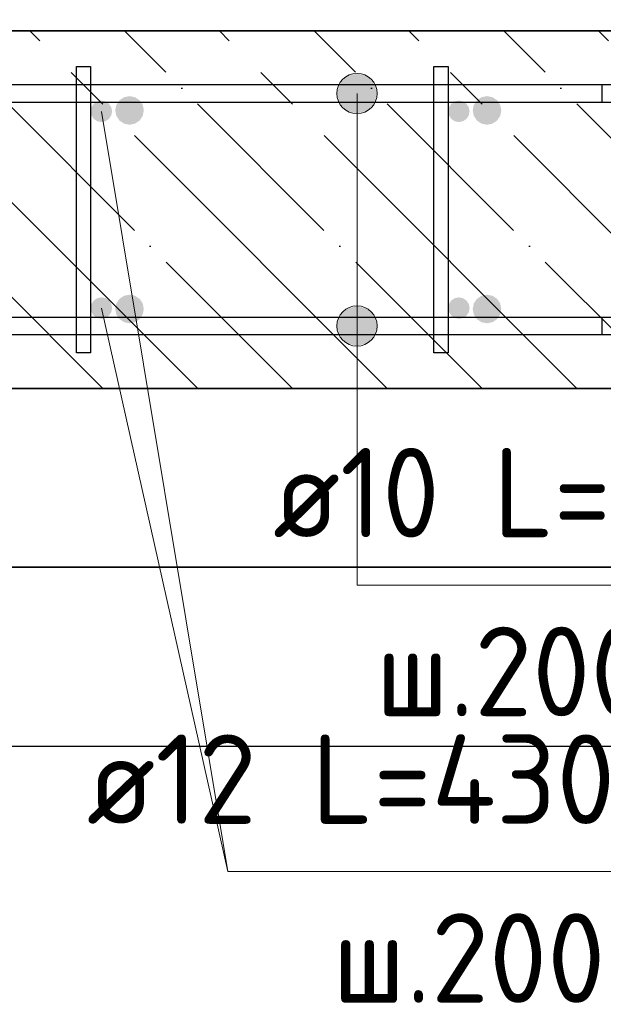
# Model space of a CAD drawing. Header units: millimetres. Extents: x -3026 to 47325, y -2839 to 55854.
# Tile 79 of 130: x 25142 to 25468, y 53572 to 54122. Entities that reach past the tile are written whole.
import ezdxf

# ---------------------------------------------------------------- set-up
doc = ezdxf.new("R2010")
doc.units = ezdxf.units.MM
doc.header["$PDMODE"] = 65
doc.linetypes.add('______11', pattern=[125, 100, -12.5, 0, -12.5])
doc.linetypes.add('______5', pattern=[275, 200, -25, 25, -25])
for name, color, linetype, lineweight in [('Standard', 7, 'Continuous', 25), ('Арм.стержн. Арматура края', 96, 'Continuous', 35), ('Арм.стержн. вертикальными 1', 22, 'Continuous', 35), ('Арм.стержн.горизонт. 1', 180, 'Continuous', 35), ('Высотная отметка (окна)', 7, 'Continuous', 13), ('Размерная линия_ общее', 7, 'Continuous', 13)]:
    doc.layers.add(name, color=color, linetype=linetype, lineweight=lineweight)
doc.layers.add('Арм.стержн. вертикальными 2', color=7, linetype='Continuous', lineweight=35, true_color=0x006e00)
doc.layers.add('Арм.стержн.Стяжки', color=7, linetype='Continuous', lineweight=35, true_color=0x501e0f)
doc.styles.add('ISOCPEUR', font='ISOCPEUR')
doc.dimstyles.new('DIMSTYLE_3', dxfattribs={"dimtxt": 55, "dimasz": 62.5, "dimexe": 0, "dimexo": 0, "dimgap": 27.5, "dimtad": 2, "dimdec": 0, "dimrnd": 5, "dimzin": 12, "dimdsep": 46, "dimtxsty": 'ISOCPEUR', "dimblk1": 'ALL_ML_STRICH', "dimblk2": 'ALL_ML_STRICH', "dimsah": 1, "dimcen": 0, "dimclrd": 7, "dimclre": 256, "dimclrt": 7, "dimadec": 0, "dimazin": 0, "dimtfac": 1, "dimtdec": 0, "dimtix": 1, "dimtmove": 2, "dimatfit": 3, "dimfxl": 0, "dimtzin": 0, "dimlwd": 0, "dimlwe": -3, "dimarcsym": 0})

# ---------------------------------------------------------------- blocks, each defined once
blk = doc.blocks.new('ALL_ML_STRICH')
at = {"color": 0, "linetype": 'ByBlock', "lineweight": -2}
for p, q in [((0, -0.5), (0, 0.5)), ((-0.3, -0.3), (0.3, 0.3)), ((-1, 0), (0.5, 0))]:
    blk.add_line(p, q, dxfattribs=at)
blk = doc.blocks.new('*D268')
at = {"layer": 'DEFPOINTS', "color": 7, "linetype": 'Continuous', "lineweight": 13, "transparency": 33554687}
for p in [(24987.52, 54269.83), (24987.52, 54062.89), (26187.52, 54062.89)]:
    blk.add_point(p, dxfattribs=at)
at = {"layer": 'Размерная линия_ общее', "color": 253, "linetype": 'Continuous', "lineweight": -2, "true_color": 0xa0a0a0, "transparency": 33554687}
for p, q in [((24987.52, 54082.89), (24987.52, 54269.83)), ((26187.52, 54082.89), (26187.52, 54269.83))]:
    blk.add_line(p, q, dxfattribs=at)
at = {"layer": 'Размерная линия_ общее', "color": 7, "linetype": 'Continuous', "lineweight": -2, "transparency": 33554687}
blk.add_line((24987.52, 54269.83), (26187.52, 54269.83), dxfattribs=at)
at = {"layer": 'Размерная линия_ общее', "color": 7, "linetype": 'Continuous', "lineweight": 13, "transparency": 33554687, "xscale": 62.5, "yscale": 62.5, "zscale": 62.5, "rotation": 180}
blk.add_blockref('ALL_ML_STRICH', (24987.52, 54269.83), dxfattribs=at)
at = {"layer": 'Размерная линия_ общее', "color": 7, "linetype": 'Continuous', "lineweight": 13, "transparency": 33554687, "xscale": 62.5, "yscale": 62.5, "zscale": 62.5}
blk.add_blockref('ALL_ML_STRICH', (26187.52, 54269.83), dxfattribs=at)
at = {"layer": 'Размерная линия_ общее', "color": 7, "linetype": 'Continuous', "lineweight": 13, "transparency": 33554687, "insert": (25420.02, 54334.83), "char_height": 55, "width": 2.75, "attachment_point": 1, "line_spacing_factor": 0.60241, "style": 'ISOCPEUR'}
blk.add_mtext('\\W0.91;6х200=1200', dxfattribs=at)
blk = doc.blocks.new('*D271')
at = {"layer": 'DEFPOINTS', "color": 7, "linetype": 'Continuous', "lineweight": 13, "transparency": 33554687}
for p in [(25803.27, 54182.1), (25803.27, 54071.61), (25002.52, 54062.89)]:
    blk.add_point(p, dxfattribs=at)
at = {"layer": 'Размерная линия_ общее', "color": 253, "linetype": 'Continuous', "lineweight": -2, "true_color": 0xa0a0a0, "transparency": 33554687}
for p, q in [((25002.52, 54082.89), (25002.52, 54182.1)), ((25803.27, 54091.61), (25803.27, 54182.1))]:
    blk.add_line(p, q, dxfattribs=at)
at = {"layer": 'Размерная линия_ общее', "color": 7, "linetype": 'Continuous', "lineweight": -2, "transparency": 33554687}
blk.add_line((25803.27, 54182.1), (25002.52, 54182.1), dxfattribs=at)
at = {"layer": 'Размерная линия_ общее', "color": 7, "linetype": 'Continuous', "lineweight": 13, "transparency": 33554687, "xscale": 62.5, "yscale": 62.5, "zscale": 62.5}
for p, rotation in [((25002.52, 54182.1), 180), ((25803.27, 54182.1), 360)]:
    blk.add_blockref('ALL_ML_STRICH', p, dxfattribs=dict(at, rotation=rotation))
at = {"layer": 'Размерная линия_ общее', "color": 7, "linetype": 'Continuous', "lineweight": 13, "transparency": 33554687, "insert": (25245.39, 54137.1), "char_height": 55, "width": 2.75, "attachment_point": 1, "rotation": 180, "line_spacing_factor": 0.60241, "style": 'ISOCPEUR'}
blk.add_mtext('\\W0.91;4х200=800', dxfattribs=at)

msp = doc.modelspace()

# ---------------------------------------------------------------- hatches: boundary and pattern name
at = {"layer": 'Арм.стержн. вертикальными 1', "linetype": 'Continuous', "lineweight": 50, "transparency": 33554687}
for points in [[(25187.52, 54077.09), (25185.22, 54076.64), (25183.28, 54075.34), (25181.98, 54073.39), (25181.52, 54071.09), (25181.98, 54068.8), (25183.28, 54066.85), (25185.22, 54065.55), (25187.52, 54065.09), (25189.82, 54065.55), (25191.76, 54066.85), (25193.06, 54068.8), (25193.52, 54071.09), (25193.06, 54073.39), (25191.76, 54075.34), (25189.82, 54076.64)], [(25387.52, 54077.09), (25385.22, 54076.64), (25383.28, 54075.34), (25381.98, 54073.39), (25381.52, 54071.09), (25381.98, 54068.8), (25383.28, 54066.85), (25385.22, 54065.55), (25387.52, 54065.09), (25389.82, 54065.55), (25391.76, 54066.85), (25393.06, 54068.8), (25393.52, 54071.09), (25393.06, 54073.39), (25391.76, 54075.34), (25389.82, 54076.64)], [(25187.52, 53967.09), (25185.22, 53966.64), (25183.28, 53965.34), (25181.98, 53963.39), (25181.52, 53961.09), (25181.98, 53958.8), (25183.28, 53956.85), (25185.22, 53955.55), (25187.52, 53955.09), (25189.82, 53955.55), (25191.76, 53956.85), (25193.06, 53958.8), (25193.52, 53961.09), (25193.06, 53963.39), (25191.76, 53965.34), (25189.82, 53966.64)], [(25387.52, 53967.09), (25385.22, 53966.64), (25383.28, 53965.34), (25381.98, 53963.39), (25381.52, 53961.09), (25381.98, 53958.8), (25383.28, 53956.85), (25385.22, 53955.55), (25387.52, 53955.09), (25389.82, 53955.55), (25391.76, 53956.85), (25393.06, 53958.8), (25393.52, 53961.09), (25393.06, 53963.39), (25391.76, 53965.34), (25389.82, 53966.64)]]:
    msp.add_hatch(color=34, dxfattribs=at).paths.add_polyline_path(points)
at = {"layer": 'Арм.стержн. вертикальными 2', "linetype": 'Continuous', "lineweight": 50, "transparency": 33554687}
for points in [[(25203.27, 54079.61), (25200.21, 54079), (25197.61, 54077.26), (25195.88, 54074.67), (25195.27, 54071.61), (25195.88, 54068.55), (25197.61, 54065.95), (25200.21, 54064.22), (25203.27, 54063.61), (25206.33, 54064.22), (25208.92, 54065.95), (25210.66, 54068.55), (25211.27, 54071.61), (25210.66, 54074.67), (25208.92, 54077.26), (25206.33, 54079)], [(25403.27, 54079.61), (25400.21, 54079), (25397.61, 54077.26), (25395.88, 54074.67), (25395.27, 54071.61), (25395.88, 54068.55), (25397.61, 54065.95), (25400.21, 54064.22), (25403.27, 54063.61), (25406.33, 54064.22), (25408.92, 54065.95), (25410.66, 54068.55), (25411.27, 54071.61), (25410.66, 54074.67), (25408.92, 54077.26), (25406.33, 54079)], [(25203.27, 53968.58), (25200.21, 53967.97), (25197.61, 53966.24), (25195.88, 53963.64), (25195.27, 53960.58), (25195.88, 53957.52), (25197.61, 53954.92), (25200.21, 53953.19), (25203.27, 53952.58), (25206.33, 53953.19), (25208.92, 53954.92), (25210.66, 53957.52), (25211.27, 53960.58), (25210.66, 53963.64), (25208.92, 53966.24), (25206.33, 53967.97)], [(25403.27, 53968.58), (25400.21, 53967.97), (25397.61, 53966.24), (25395.88, 53963.64), (25395.27, 53960.58), (25395.88, 53957.52), (25397.61, 53954.92), (25400.21, 53953.19), (25403.27, 53952.58), (25406.33, 53953.19), (25408.92, 53954.92), (25410.66, 53957.52), (25411.27, 53960.58), (25410.66, 53963.64), (25408.92, 53966.24), (25406.33, 53967.97)]]:
    msp.add_hatch(color=7, dxfattribs=at).paths.add_polyline_path(points)
at = {"layer": 'Арм.стержн.горизонт. 1', "linetype": 'Continuous', "lineweight": 13, "transparency": 33554687}
for points in [[(25320.86, 54086.72), (25340.21, 54086.72), (25336.16, 54090.77)], [(25320.86, 54086.72), (25336.16, 54090.77), (25324.91, 54090.77)], [(25320.86, 54086.72), (25340.21, 54086.72), (25336.16, 54090.77)], [(25320.86, 54086.72), (25336.16, 54090.77), (25324.91, 54090.77)], [(25320.86, 54086.72), (25340.21, 54086.72), (25336.16, 54090.77)], [(25320.86, 54086.72), (25336.16, 54090.77), (25324.91, 54090.77)], [(25320.86, 54086.72), (25340.21, 54086.72), (25336.16, 54090.77)], [(25320.86, 54086.72), (25336.16, 54090.77), (25324.91, 54090.77)], [(25320.86, 54086.72), (25340.21, 54086.72), (25336.16, 54090.77)], [(25320.86, 54086.72), (25336.16, 54090.77), (25324.91, 54090.77)], [(25320.86, 54086.72), (25340.21, 54086.72), (25336.16, 54090.77)], [(25320.86, 54086.72), (25336.16, 54090.77), (25324.91, 54090.77)], [(25320.86, 54086.72), (25340.21, 54086.72), (25336.16, 54090.77)], [(25320.86, 54086.72), (25336.16, 54090.77), (25324.91, 54090.77)], [(25320.86, 54086.72), (25340.21, 54086.72), (25336.16, 54090.77)], [(25320.86, 54086.72), (25336.16, 54090.77), (25324.91, 54090.77)], [(25320.86, 54086.72), (25340.21, 54086.72), (25336.16, 54090.77)], [(25320.86, 54086.72), (25336.16, 54090.77), (25324.91, 54090.77)], [(25320.86, 54086.72), (25340.21, 54086.72), (25336.16, 54090.77)], [(25320.86, 54086.72), (25336.16, 54090.77), (25324.91, 54090.77)], [(25320.86, 54086.72), (25340.21, 54086.72), (25336.16, 54090.77)], [(25320.86, 54086.72), (25336.16, 54090.77), (25324.91, 54090.77)], [(25320.86, 54086.72), (25340.21, 54086.72), (25336.16, 54090.77)], [(25320.86, 54086.72), (25336.16, 54090.77), (25324.91, 54090.77)], [(25320.86, 54086.72), (25340.21, 54086.72), (25336.16, 54090.77)], [(25320.86, 54086.72), (25336.16, 54090.77), (25324.91, 54090.77)], [(25320.86, 54086.72), (25340.21, 54086.72), (25336.16, 54090.77)], [(25320.86, 54086.72), (25336.16, 54090.77), (25324.91, 54090.77)], [(25324.91, 54090.77), (25336.16, 54090.77), (25330.53, 54092.34)], [(25324.91, 54090.77), (25336.16, 54090.77), (25330.53, 54092.34)], [(25324.91, 54090.77), (25336.16, 54090.77), (25330.53, 54092.34)], [(25324.91, 54090.77), (25336.16, 54090.77), (25330.53, 54092.34)], [(25324.91, 54090.77), (25336.16, 54090.77), (25330.53, 54092.34)], [(25324.91, 54090.77), (25336.16, 54090.77), (25330.53, 54092.34)], [(25324.91, 54090.77), (25336.16, 54090.77), (25330.53, 54092.34)], [(25324.91, 54090.77), (25336.16, 54090.77), (25330.53, 54092.34)], [(25324.91, 54090.77), (25336.16, 54090.77), (25330.53, 54092.34)], [(25324.91, 54090.77), (25336.16, 54090.77), (25330.53, 54092.34)], [(25324.91, 54090.77), (25336.16, 54090.77), (25330.53, 54092.34)], [(25324.91, 54090.77), (25336.16, 54090.77), (25330.53, 54092.34)], [(25324.91, 54090.77), (25336.16, 54090.77), (25330.53, 54092.34)], [(25324.91, 54090.77), (25336.16, 54090.77), (25330.53, 54092.34)], [(25319.28, 54081.09), (25341.78, 54081.09), (25340.21, 54086.72)], [(25319.28, 54081.09), (25340.21, 54086.72), (25320.86, 54086.72)], [(25319.28, 54081.09), (25341.78, 54081.09), (25340.21, 54086.72)], [(25319.28, 54081.09), (25340.21, 54086.72), (25320.86, 54086.72)], [(25319.28, 54081.09), (25341.78, 54081.09), (25340.21, 54086.72)], [(25319.28, 54081.09), (25340.21, 54086.72), (25320.86, 54086.72)], [(25319.28, 54081.09), (25341.78, 54081.09), (25340.21, 54086.72)], [(25319.28, 54081.09), (25340.21, 54086.72), (25320.86, 54086.72)], [(25319.28, 54081.09), (25341.78, 54081.09), (25340.21, 54086.72)], [(25319.28, 54081.09), (25340.21, 54086.72), (25320.86, 54086.72)], [(25319.28, 54081.09), (25341.78, 54081.09), (25340.21, 54086.72)], [(25319.28, 54081.09), (25340.21, 54086.72), (25320.86, 54086.72)], [(25319.28, 54081.09), (25341.78, 54081.09), (25340.21, 54086.72)], [(25319.28, 54081.09), (25340.21, 54086.72), (25320.86, 54086.72)], [(25319.28, 54081.09), (25341.78, 54081.09), (25340.21, 54086.72)], [(25319.28, 54081.09), (25340.21, 54086.72), (25320.86, 54086.72)], [(25319.28, 54081.09), (25341.78, 54081.09), (25340.21, 54086.72)], [(25319.28, 54081.09), (25340.21, 54086.72), (25320.86, 54086.72)], [(25319.28, 54081.09), (25341.78, 54081.09), (25340.21, 54086.72)], [(25319.28, 54081.09), (25340.21, 54086.72), (25320.86, 54086.72)], [(25319.28, 54081.09), (25341.78, 54081.09), (25340.21, 54086.72)], [(25319.28, 54081.09), (25340.21, 54086.72), (25320.86, 54086.72)], [(25319.28, 54081.09), (25341.78, 54081.09), (25340.21, 54086.72)], [(25319.28, 54081.09), (25340.21, 54086.72), (25320.86, 54086.72)], [(25319.28, 54081.09), (25341.78, 54081.09), (25340.21, 54086.72)], [(25319.28, 54081.09), (25340.21, 54086.72), (25320.86, 54086.72)], [(25319.28, 54081.09), (25341.78, 54081.09), (25340.21, 54086.72)], [(25319.28, 54081.09), (25340.21, 54086.72), (25320.86, 54086.72)], [(25320.86, 54075.47), (25341.78, 54081.09), (25319.28, 54081.09)], [(25320.86, 54075.47), (25341.78, 54081.09), (25319.28, 54081.09)], [(25320.86, 54075.47), (25341.78, 54081.09), (25319.28, 54081.09)], [(25320.86, 54075.47), (25341.78, 54081.09), (25319.28, 54081.09)], [(25320.86, 54075.47), (25341.78, 54081.09), (25319.28, 54081.09)], [(25320.86, 54075.47), (25341.78, 54081.09), (25319.28, 54081.09)], [(25320.86, 54075.47), (25341.78, 54081.09), (25319.28, 54081.09)], [(25320.86, 54075.47), (25341.78, 54081.09), (25319.28, 54081.09)], [(25320.86, 54075.47), (25341.78, 54081.09), (25319.28, 54081.09)], [(25320.86, 54075.47), (25341.78, 54081.09), (25319.28, 54081.09)], [(25320.86, 54075.47), (25341.78, 54081.09), (25319.28, 54081.09)], [(25320.86, 54075.47), (25341.78, 54081.09), (25319.28, 54081.09)], [(25320.86, 54075.47), (25341.78, 54081.09), (25319.28, 54081.09)], [(25320.86, 54075.47), (25341.78, 54081.09), (25319.28, 54081.09)], [(25320.86, 54075.47), (25340.21, 54075.47), (25341.78, 54081.09)], [(25320.86, 54075.47), (25340.21, 54075.47), (25341.78, 54081.09)], [(25320.86, 54075.47), (25340.21, 54075.47), (25341.78, 54081.09)], [(25320.86, 54075.47), (25340.21, 54075.47), (25341.78, 54081.09)], [(25320.86, 54075.47), (25340.21, 54075.47), (25341.78, 54081.09)], [(25320.86, 54075.47), (25340.21, 54075.47), (25341.78, 54081.09)], [(25320.86, 54075.47), (25340.21, 54075.47), (25341.78, 54081.09)], [(25320.86, 54075.47), (25340.21, 54075.47), (25341.78, 54081.09)], [(25320.86, 54075.47), (25340.21, 54075.47), (25341.78, 54081.09)], [(25320.86, 54075.47), (25340.21, 54075.47), (25341.78, 54081.09)], [(25320.86, 54075.47), (25340.21, 54075.47), (25341.78, 54081.09)], [(25320.86, 54075.47), (25340.21, 54075.47), (25341.78, 54081.09)], [(25320.86, 54075.47), (25340.21, 54075.47), (25341.78, 54081.09)], [(25320.86, 54075.47), (25340.21, 54075.47), (25341.78, 54081.09)], [(25324.91, 54071.42), (25340.21, 54075.47), (25320.86, 54075.47)], [(25324.91, 54071.42), (25340.21, 54075.47), (25320.86, 54075.47)], [(25324.91, 54071.42), (25340.21, 54075.47), (25320.86, 54075.47)], [(25324.91, 54071.42), (25340.21, 54075.47), (25320.86, 54075.47)], [(25324.91, 54071.42), (25340.21, 54075.47), (25320.86, 54075.47)], [(25324.91, 54071.42), (25340.21, 54075.47), (25320.86, 54075.47)], [(25324.91, 54071.42), (25340.21, 54075.47), (25320.86, 54075.47)], [(25324.91, 54071.42), (25340.21, 54075.47), (25320.86, 54075.47)], [(25324.91, 54071.42), (25340.21, 54075.47), (25320.86, 54075.47)], [(25324.91, 54071.42), (25340.21, 54075.47), (25320.86, 54075.47)], [(25324.91, 54071.42), (25340.21, 54075.47), (25320.86, 54075.47)], [(25324.91, 54071.42), (25340.21, 54075.47), (25320.86, 54075.47)], [(25324.91, 54071.42), (25340.21, 54075.47), (25320.86, 54075.47)], [(25324.91, 54071.42), (25340.21, 54075.47), (25320.86, 54075.47)], [(25324.91, 54071.42), (25336.16, 54071.42), (25340.21, 54075.47)], [(25324.91, 54071.42), (25336.16, 54071.42), (25340.21, 54075.47)], [(25324.91, 54071.42), (25336.16, 54071.42), (25340.21, 54075.47)], [(25324.91, 54071.42), (25336.16, 54071.42), (25340.21, 54075.47)], [(25324.91, 54071.42), (25336.16, 54071.42), (25340.21, 54075.47)], [(25324.91, 54071.42), (25336.16, 54071.42), (25340.21, 54075.47)], [(25324.91, 54071.42), (25336.16, 54071.42), (25340.21, 54075.47)], [(25324.91, 54071.42), (25336.16, 54071.42), (25340.21, 54075.47)], [(25324.91, 54071.42), (25336.16, 54071.42), (25340.21, 54075.47)], [(25324.91, 54071.42), (25336.16, 54071.42), (25340.21, 54075.47)], [(25324.91, 54071.42), (25336.16, 54071.42), (25340.21, 54075.47)], [(25324.91, 54071.42), (25336.16, 54071.42), (25340.21, 54075.47)], [(25324.91, 54071.42), (25336.16, 54071.42), (25340.21, 54075.47)], [(25324.91, 54071.42), (25336.16, 54071.42), (25340.21, 54075.47)], [(25336.16, 54071.42), (25324.91, 54071.42), (25330.53, 54069.84)], [(25336.16, 54071.42), (25324.91, 54071.42), (25330.53, 54069.84)], [(25336.16, 54071.42), (25324.91, 54071.42), (25330.53, 54069.84)], [(25336.16, 54071.42), (25324.91, 54071.42), (25330.53, 54069.84)], [(25336.16, 54071.42), (25324.91, 54071.42), (25330.53, 54069.84)], [(25336.16, 54071.42), (25324.91, 54071.42), (25330.53, 54069.84)], [(25336.16, 54071.42), (25324.91, 54071.42), (25330.53, 54069.84)], [(25336.16, 54071.42), (25324.91, 54071.42), (25330.53, 54069.84)], [(25336.16, 54071.42), (25324.91, 54071.42), (25330.53, 54069.84)], [(25336.16, 54071.42), (25324.91, 54071.42), (25330.53, 54069.84)], [(25336.16, 54071.42), (25324.91, 54071.42), (25330.53, 54069.84)], [(25336.16, 54071.42), (25324.91, 54071.42), (25330.53, 54069.84)], [(25336.16, 54071.42), (25324.91, 54071.42), (25330.53, 54069.84)], [(25336.16, 54071.42), (25324.91, 54071.42), (25330.53, 54069.84)], [(25320.86, 53956.72), (25340.21, 53956.72), (25336.16, 53960.77)], [(25320.86, 53956.72), (25336.16, 53960.77), (25324.91, 53960.77)], [(25320.86, 53956.72), (25340.21, 53956.72), (25336.16, 53960.77)], [(25320.86, 53956.72), (25336.16, 53960.77), (25324.91, 53960.77)], [(25320.86, 53956.72), (25340.21, 53956.72), (25336.16, 53960.77)], [(25320.86, 53956.72), (25336.16, 53960.77), (25324.91, 53960.77)], [(25320.86, 53956.72), (25340.21, 53956.72), (25336.16, 53960.77)], [(25320.86, 53956.72), (25336.16, 53960.77), (25324.91, 53960.77)], [(25320.86, 53956.72), (25340.21, 53956.72), (25336.16, 53960.77)], [(25320.86, 53956.72), (25336.16, 53960.77), (25324.91, 53960.77)], [(25320.86, 53956.72), (25340.21, 53956.72), (25336.16, 53960.77)], [(25320.86, 53956.72), (25336.16, 53960.77), (25324.91, 53960.77)], [(25320.86, 53956.72), (25340.21, 53956.72), (25336.16, 53960.77)], [(25320.86, 53956.72), (25336.16, 53960.77), (25324.91, 53960.77)], [(25320.86, 53956.72), (25340.21, 53956.72), (25336.16, 53960.77)], [(25320.86, 53956.72), (25336.16, 53960.77), (25324.91, 53960.77)], [(25320.86, 53956.72), (25340.21, 53956.72), (25336.16, 53960.77)], [(25320.86, 53956.72), (25336.16, 53960.77), (25324.91, 53960.77)], [(25320.86, 53956.72), (25340.21, 53956.72), (25336.16, 53960.77)], [(25320.86, 53956.72), (25336.16, 53960.77), (25324.91, 53960.77)], [(25320.86, 53956.72), (25340.21, 53956.72), (25336.16, 53960.77)], [(25320.86, 53956.72), (25336.16, 53960.77), (25324.91, 53960.77)], [(25320.86, 53956.72), (25340.21, 53956.72), (25336.16, 53960.77)], [(25320.86, 53956.72), (25336.16, 53960.77), (25324.91, 53960.77)], [(25320.86, 53956.72), (25340.21, 53956.72), (25336.16, 53960.77)], [(25320.86, 53956.72), (25336.16, 53960.77), (25324.91, 53960.77)], [(25320.86, 53956.72), (25340.21, 53956.72), (25336.16, 53960.77)], [(25320.86, 53956.72), (25336.16, 53960.77), (25324.91, 53960.77)], [(25324.91, 53960.77), (25336.16, 53960.77), (25330.53, 53962.34)], [(25324.91, 53960.77), (25336.16, 53960.77), (25330.53, 53962.34)], [(25324.91, 53960.77), (25336.16, 53960.77), (25330.53, 53962.34)], [(25324.91, 53960.77), (25336.16, 53960.77), (25330.53, 53962.34)], [(25324.91, 53960.77), (25336.16, 53960.77), (25330.53, 53962.34)], [(25324.91, 53960.77), (25336.16, 53960.77), (25330.53, 53962.34)], [(25324.91, 53960.77), (25336.16, 53960.77), (25330.53, 53962.34)], [(25324.91, 53960.77), (25336.16, 53960.77), (25330.53, 53962.34)], [(25324.91, 53960.77), (25336.16, 53960.77), (25330.53, 53962.34)], [(25324.91, 53960.77), (25336.16, 53960.77), (25330.53, 53962.34)], [(25324.91, 53960.77), (25336.16, 53960.77), (25330.53, 53962.34)], [(25324.91, 53960.77), (25336.16, 53960.77), (25330.53, 53962.34)], [(25324.91, 53960.77), (25336.16, 53960.77), (25330.53, 53962.34)], [(25324.91, 53960.77), (25336.16, 53960.77), (25330.53, 53962.34)], [(25319.28, 53951.09), (25341.78, 53951.09), (25340.21, 53956.72)], [(25319.28, 53951.09), (25340.21, 53956.72), (25320.86, 53956.72)], [(25319.28, 53951.09), (25341.78, 53951.09), (25340.21, 53956.72)], [(25319.28, 53951.09), (25340.21, 53956.72), (25320.86, 53956.72)], [(25319.28, 53951.09), (25341.78, 53951.09), (25340.21, 53956.72)], [(25319.28, 53951.09), (25340.21, 53956.72), (25320.86, 53956.72)], [(25319.28, 53951.09), (25341.78, 53951.09), (25340.21, 53956.72)], [(25319.28, 53951.09), (25340.21, 53956.72), (25320.86, 53956.72)], [(25319.28, 53951.09), (25341.78, 53951.09), (25340.21, 53956.72)], [(25319.28, 53951.09), (25340.21, 53956.72), (25320.86, 53956.72)], [(25319.28, 53951.09), (25341.78, 53951.09), (25340.21, 53956.72)], [(25319.28, 53951.09), (25340.21, 53956.72), (25320.86, 53956.72)], [(25319.28, 53951.09), (25341.78, 53951.09), (25340.21, 53956.72)], [(25319.28, 53951.09), (25340.21, 53956.72), (25320.86, 53956.72)], [(25319.28, 53951.09), (25341.78, 53951.09), (25340.21, 53956.72)], [(25319.28, 53951.09), (25340.21, 53956.72), (25320.86, 53956.72)], [(25319.28, 53951.09), (25341.78, 53951.09), (25340.21, 53956.72)], [(25319.28, 53951.09), (25340.21, 53956.72), (25320.86, 53956.72)], [(25319.28, 53951.09), (25341.78, 53951.09), (25340.21, 53956.72)], [(25319.28, 53951.09), (25340.21, 53956.72), (25320.86, 53956.72)], [(25319.28, 53951.09), (25341.78, 53951.09), (25340.21, 53956.72)], [(25319.28, 53951.09), (25340.21, 53956.72), (25320.86, 53956.72)], [(25319.28, 53951.09), (25341.78, 53951.09), (25340.21, 53956.72)], [(25319.28, 53951.09), (25340.21, 53956.72), (25320.86, 53956.72)], [(25319.28, 53951.09), (25341.78, 53951.09), (25340.21, 53956.72)], [(25319.28, 53951.09), (25340.21, 53956.72), (25320.86, 53956.72)], [(25319.28, 53951.09), (25341.78, 53951.09), (25340.21, 53956.72)], [(25319.28, 53951.09), (25340.21, 53956.72), (25320.86, 53956.72)], [(25320.86, 53945.47), (25341.78, 53951.09), (25319.28, 53951.09)], [(25320.86, 53945.47), (25341.78, 53951.09), (25319.28, 53951.09)], [(25320.86, 53945.47), (25341.78, 53951.09), (25319.28, 53951.09)], [(25320.86, 53945.47), (25341.78, 53951.09), (25319.28, 53951.09)], [(25320.86, 53945.47), (25341.78, 53951.09), (25319.28, 53951.09)], [(25320.86, 53945.47), (25341.78, 53951.09), (25319.28, 53951.09)], [(25320.86, 53945.47), (25341.78, 53951.09), (25319.28, 53951.09)], [(25320.86, 53945.47), (25341.78, 53951.09), (25319.28, 53951.09)], [(25320.86, 53945.47), (25341.78, 53951.09), (25319.28, 53951.09)], [(25320.86, 53945.47), (25341.78, 53951.09), (25319.28, 53951.09)], [(25320.86, 53945.47), (25341.78, 53951.09), (25319.28, 53951.09)], [(25320.86, 53945.47), (25341.78, 53951.09), (25319.28, 53951.09)], [(25320.86, 53945.47), (25341.78, 53951.09), (25319.28, 53951.09)], [(25320.86, 53945.47), (25341.78, 53951.09), (25319.28, 53951.09)], [(25320.86, 53945.47), (25340.21, 53945.47), (25341.78, 53951.09)], [(25320.86, 53945.47), (25340.21, 53945.47), (25341.78, 53951.09)], [(25320.86, 53945.47), (25340.21, 53945.47), (25341.78, 53951.09)], [(25320.86, 53945.47), (25340.21, 53945.47), (25341.78, 53951.09)], [(25320.86, 53945.47), (25340.21, 53945.47), (25341.78, 53951.09)], [(25320.86, 53945.47), (25340.21, 53945.47), (25341.78, 53951.09)], [(25320.86, 53945.47), (25340.21, 53945.47), (25341.78, 53951.09)], [(25320.86, 53945.47), (25340.21, 53945.47), (25341.78, 53951.09)], [(25320.86, 53945.47), (25340.21, 53945.47), (25341.78, 53951.09)], [(25320.86, 53945.47), (25340.21, 53945.47), (25341.78, 53951.09)], [(25320.86, 53945.47), (25340.21, 53945.47), (25341.78, 53951.09)], [(25320.86, 53945.47), (25340.21, 53945.47), (25341.78, 53951.09)], [(25320.86, 53945.47), (25340.21, 53945.47), (25341.78, 53951.09)], [(25320.86, 53945.47), (25340.21, 53945.47), (25341.78, 53951.09)], [(25324.91, 53941.42), (25340.21, 53945.47), (25320.86, 53945.47)], [(25324.91, 53941.42), (25340.21, 53945.47), (25320.86, 53945.47)], [(25324.91, 53941.42), (25340.21, 53945.47), (25320.86, 53945.47)], [(25324.91, 53941.42), (25340.21, 53945.47), (25320.86, 53945.47)], [(25324.91, 53941.42), (25340.21, 53945.47), (25320.86, 53945.47)], [(25324.91, 53941.42), (25340.21, 53945.47), (25320.86, 53945.47)], [(25324.91, 53941.42), (25340.21, 53945.47), (25320.86, 53945.47)], [(25324.91, 53941.42), (25340.21, 53945.47), (25320.86, 53945.47)], [(25324.91, 53941.42), (25340.21, 53945.47), (25320.86, 53945.47)], [(25324.91, 53941.42), (25340.21, 53945.47), (25320.86, 53945.47)], [(25324.91, 53941.42), (25340.21, 53945.47), (25320.86, 53945.47)], [(25324.91, 53941.42), (25340.21, 53945.47), (25320.86, 53945.47)], [(25324.91, 53941.42), (25340.21, 53945.47), (25320.86, 53945.47)], [(25324.91, 53941.42), (25340.21, 53945.47), (25320.86, 53945.47)], [(25324.91, 53941.42), (25336.16, 53941.42), (25340.21, 53945.47)], [(25324.91, 53941.42), (25336.16, 53941.42), (25340.21, 53945.47)], [(25324.91, 53941.42), (25336.16, 53941.42), (25340.21, 53945.47)], [(25324.91, 53941.42), (25336.16, 53941.42), (25340.21, 53945.47)], [(25324.91, 53941.42), (25336.16, 53941.42), (25340.21, 53945.47)], [(25324.91, 53941.42), (25336.16, 53941.42), (25340.21, 53945.47)], [(25324.91, 53941.42), (25336.16, 53941.42), (25340.21, 53945.47)], [(25324.91, 53941.42), (25336.16, 53941.42), (25340.21, 53945.47)], [(25324.91, 53941.42), (25336.16, 53941.42), (25340.21, 53945.47)], [(25324.91, 53941.42), (25336.16, 53941.42), (25340.21, 53945.47)], [(25324.91, 53941.42), (25336.16, 53941.42), (25340.21, 53945.47)], [(25324.91, 53941.42), (25336.16, 53941.42), (25340.21, 53945.47)], [(25324.91, 53941.42), (25336.16, 53941.42), (25340.21, 53945.47)], [(25324.91, 53941.42), (25336.16, 53941.42), (25340.21, 53945.47)], [(25336.16, 53941.42), (25324.91, 53941.42), (25330.53, 53939.84)], [(25336.16, 53941.42), (25324.91, 53941.42), (25330.53, 53939.84)], [(25336.16, 53941.42), (25324.91, 53941.42), (25330.53, 53939.84)], [(25336.16, 53941.42), (25324.91, 53941.42), (25330.53, 53939.84)], [(25336.16, 53941.42), (25324.91, 53941.42), (25330.53, 53939.84)], [(25336.16, 53941.42), (25324.91, 53941.42), (25330.53, 53939.84)], [(25336.16, 53941.42), (25324.91, 53941.42), (25330.53, 53939.84)], [(25336.16, 53941.42), (25324.91, 53941.42), (25330.53, 53939.84)], [(25336.16, 53941.42), (25324.91, 53941.42), (25330.53, 53939.84)], [(25336.16, 53941.42), (25324.91, 53941.42), (25330.53, 53939.84)], [(25336.16, 53941.42), (25324.91, 53941.42), (25330.53, 53939.84)], [(25336.16, 53941.42), (25324.91, 53941.42), (25330.53, 53939.84)], [(25336.16, 53941.42), (25324.91, 53941.42), (25330.53, 53939.84)], [(25336.16, 53941.42), (25324.91, 53941.42), (25330.53, 53939.84)]]:
    msp.add_hatch(color=7, dxfattribs=at).paths.add_polyline_path(points)

# ---------------------------------------------------------------- linework, layer by layer
at = {"layer": 'Standard', "color": 7, "linetype": 'Continuous', "lineweight": 35, "transparency": 33554687}
for p, q in [((26397.52, 54116.09), (24947.52, 54116.09)), ((24947.52, 53916.09), (26397.52, 53916.09))]:
    msp.add_line(p, q, dxfattribs=at)
at = {"layer": 'Standard', "color": 253, "linetype": '______11', "lineweight": -3, "true_color": 0xababab, "transparency": 33554687}
for p, q in [((25188.39, 53916.09), (24988.39, 54116.09)), ((25294.45, 53916.09), (25094.45, 54116.09)), ((25400.52, 53916.09), (25200.52, 54116.09)), ((25506.58, 53916.09), (25306.58, 54116.09)), ((25612.65, 53916.09), (25412.65, 54116.09))]:
    msp.add_line(p, q, dxfattribs=at)
at = {"layer": 'Standard', "color": 253, "linetype": '______5', "lineweight": -3, "true_color": 0xababab, "transparency": 33554687}
for p, q in [((25241.42, 53916.09), (25041.42, 54116.09)), ((25347.48, 53916.09), (25147.48, 54116.09)), ((25453.55, 53916.09), (25253.55, 54116.09)), ((25559.62, 53916.09), (25359.62, 54116.09)), ((25665.68, 53916.09), (25465.68, 54116.09))]:
    msp.add_line(p, q, dxfattribs=at)
at = {"layer": 'Standard', "color": 52, "linetype": 'Continuous', "lineweight": -3, "transparency": 33554687}
for p, q in [((26595.85, 53816.2), (24832.52, 53816.2)), ((24832.52, 53816.2), (26595.85, 53816.2))]:
    msp.add_line(p, q, dxfattribs=at)
at = {"layer": 'Standard', "color": 7, "linetype": 'Continuous', "lineweight": 25, "transparency": 33554687}
msp.add_lwpolyline([(26695.85, 53716.2), (26695.85, 54305.04), (24732.52, 54305.04), (24732.52, 53716.2), (26695.85, 53716.2)], dxfattribs=at)
at = {"layer": 'Арм.стержн. Арматура края', "color": 4, "linetype": 'Continuous', "lineweight": 25, "transparency": 33554687}
for points in [[(25000.87, 54086.09), (25467.52, 54086.09), (25467.52, 54076.09), (25001.56, 54076.09)], [(25000.87, 54086.09), (25467.52, 54086.09), (25467.52, 54076.09), (25001.56, 54076.09)], [(25000.87, 54086.09), (25467.52, 54086.09), (25467.52, 54076.09), (25001.56, 54076.09)], [(25000.87, 54086.09), (25467.52, 54086.09), (25467.52, 54076.09), (25001.56, 54076.09)], [(25000.87, 54086.09), (25467.52, 54086.09), (25467.52, 54076.09), (25001.56, 54076.09)], [(25000.87, 54086.09), (25467.52, 54086.09), (25467.52, 54076.09), (25001.56, 54076.09)], [(25000.87, 54086.09), (25467.52, 54086.09), (25467.52, 54076.09), (25001.56, 54076.09)], [(25000.87, 54086.09), (25467.52, 54086.09), (25467.52, 54076.09), (25001.56, 54076.09)], [(25000.87, 54086.09), (25467.52, 54086.09), (25467.52, 54076.09), (25001.56, 54076.09)], [(25000.87, 54086.09), (25467.52, 54086.09), (25467.52, 54076.09), (25001.56, 54076.09)], [(25000.87, 54086.09), (25467.52, 54086.09), (25467.52, 54076.09), (25001.56, 54076.09)], [(25000.87, 54086.09), (25467.52, 54086.09), (25467.52, 54076.09), (25001.56, 54076.09)], [(25000.87, 54086.09), (25467.52, 54086.09), (25467.52, 54076.09), (25001.56, 54076.09)], [(25000.87, 54086.09), (25467.52, 54086.09), (25467.52, 54076.09), (25001.56, 54076.09)], [(25001.56, 53956.09), (25467.52, 53956.09), (25467.52, 53946.09)], [(25001.56, 53956.09), (25467.52, 53956.09), (25467.52, 53946.09)], [(25001.56, 53956.09), (25467.52, 53956.09), (25467.52, 53946.09)], [(25001.56, 53956.09), (25467.52, 53956.09), (25467.52, 53946.09)], [(25001.56, 53956.09), (25467.52, 53956.09), (25467.52, 53946.09)], [(25001.56, 53956.09), (25467.52, 53956.09), (25467.52, 53946.09)], [(25001.56, 53956.09), (25467.52, 53956.09), (25467.52, 53946.09)], [(25001.56, 53956.09), (25467.52, 53956.09), (25467.52, 53946.09)], [(25001.56, 53956.09), (25467.52, 53956.09), (25467.52, 53946.09)], [(25001.56, 53956.09), (25467.52, 53956.09), (25467.52, 53946.09)], [(25001.56, 53956.09), (25467.52, 53956.09), (25467.52, 53946.09)], [(25001.56, 53956.09), (25467.52, 53956.09), (25467.52, 53946.09)], [(25001.56, 53956.09), (25467.52, 53956.09), (25467.52, 53946.09)], [(25001.56, 53956.09), (25467.52, 53956.09), (25467.52, 53946.09)], [(25467.52, 53946.09), (25000.87, 53946.09)], [(25467.52, 53946.09), (25000.87, 53946.09)], [(25467.52, 53946.09), (25000.87, 53946.09)], [(25467.52, 53946.09), (25000.87, 53946.09)], [(25467.52, 53946.09), (25000.87, 53946.09)], [(25467.52, 53946.09), (25000.87, 53946.09)], [(25467.52, 53946.09), (25000.87, 53946.09)], [(25467.52, 53946.09), (25000.87, 53946.09)], [(25467.52, 53946.09), (25000.87, 53946.09)], [(25467.52, 53946.09), (25000.87, 53946.09)], [(25467.52, 53946.09), (25000.87, 53946.09)], [(25467.52, 53946.09), (25000.87, 53946.09)], [(25467.52, 53946.09), (25000.87, 53946.09)], [(25467.52, 53946.09), (25000.87, 53946.09)]]:
    msp.add_lwpolyline(points, dxfattribs=at)
at = {"layer": 'Арм.стержн. вертикальными 1', "color": 7, "linetype": 'Continuous', "lineweight": 13, "transparency": 33554687}
for q in [(25187.52, 53961.09), (25674.32, 53645.99)]:
    msp.add_line((25258.32, 53645.99), q, dxfattribs=at)
at = {"layer": 'Арм.стержн.горизонт. 1', "color": 52, "linetype": 'Continuous', "lineweight": 25, "transparency": 33554687}
for p, q in [((26397.52, 54116.09), (24947.52, 54116.09)), ((26397.52, 53916.09), (24947.52, 53916.09))]:
    msp.add_line(p, q, dxfattribs=at)
at = {"layer": 'Арм.стержн.горизонт. 1', "color": 7, "linetype": 'Continuous', "lineweight": 13, "transparency": 33554687}
for p, q in [((25330.53, 54092.34), (25330.53, 54092.34)), ((25330.53, 54092.34), (25330.53, 54092.34)), ((25330.53, 54092.34), (25330.53, 54092.34)), ((25330.53, 54092.34), (25330.53, 54092.34)), ((25330.53, 54092.34), (25330.53, 54092.34)), ((25330.53, 54092.34), (25330.53, 54092.34)), ((25330.53, 54092.34), (25330.53, 54092.34)), ((25330.53, 54092.34), (25330.53, 54092.34)), ((25330.53, 54092.34), (25330.53, 54092.34)), ((25330.53, 54092.34), (25330.53, 54092.34)), ((25330.53, 54092.34), (25330.53, 54092.34)), ((25330.53, 54092.34), (25330.53, 54092.34)), ((25330.53, 54092.34), (25330.53, 54092.34)), ((25330.53, 54092.34), (25330.53, 54092.34)), ((25319.28, 54081.09), (25319.28, 54081.09)), ((25319.28, 54081.09), (25319.28, 54081.09)), ((25319.28, 54081.09), (25319.28, 54081.09)), ((25319.28, 54081.09), (25319.28, 54081.09)), ((25319.28, 54081.09), (25319.28, 54081.09)), ((25319.28, 54081.09), (25319.28, 54081.09)), ((25319.28, 54081.09), (25319.28, 54081.09)), ((25319.28, 54081.09), (25319.28, 54081.09)), ((25319.28, 54081.09), (25319.28, 54081.09)), ((25319.28, 54081.09), (25319.28, 54081.09)), ((25319.28, 54081.09), (25319.28, 54081.09)), ((25319.28, 54081.09), (25319.28, 54081.09)), ((25319.28, 54081.09), (25319.28, 54081.09)), ((25319.28, 54081.09), (25319.28, 54081.09)), ((25330.53, 53806.21), (25330.53, 54081.09)), ((25330.53, 53806.21), (25330.53, 54081.09)), ((25330.53, 53806.21), (25330.53, 54081.09)), ((25330.53, 53806.21), (25330.53, 54081.09)), ((25330.53, 53806.21), (25330.53, 54081.09)), ((25330.53, 53806.21), (25330.53, 54081.09)), ((25330.53, 53806.21), (25330.53, 54081.09)), ((25330.53, 53806.21), (25330.53, 54081.09)), ((25330.53, 53806.21), (25330.53, 54081.09)), ((25330.53, 53806.21), (25330.53, 54081.09)), ((25330.53, 53806.21), (25330.53, 54081.09)), ((25330.53, 53806.21), (25330.53, 54081.09)), ((25330.53, 53806.21), (25330.53, 54081.09)), ((25330.53, 53806.21), (25330.53, 54081.09)), ((25341.78, 54081.09), (25341.78, 54081.09)), ((25341.78, 54081.09), (25341.78, 54081.09)), ((25341.78, 54081.09), (25341.78, 54081.09)), ((25341.78, 54081.09), (25341.78, 54081.09)), ((25341.78, 54081.09), (25341.78, 54081.09)), ((25341.78, 54081.09), (25341.78, 54081.09)), ((25341.78, 54081.09), (25341.78, 54081.09)), ((25341.78, 54081.09), (25341.78, 54081.09)), ((25341.78, 54081.09), (25341.78, 54081.09)), ((25341.78, 54081.09), (25341.78, 54081.09)), ((25341.78, 54081.09), (25341.78, 54081.09)), ((25341.78, 54081.09), (25341.78, 54081.09)), ((25341.78, 54081.09), (25341.78, 54081.09)), ((25341.78, 54081.09), (25341.78, 54081.09)), ((25330.53, 54069.84), (25330.53, 54069.84)), ((25330.53, 54069.84), (25330.53, 54069.84)), ((25330.53, 54069.84), (25330.53, 54069.84)), ((25330.53, 54069.84), (25330.53, 54069.84)), ((25330.53, 54069.84), (25330.53, 54069.84)), ((25330.53, 54069.84), (25330.53, 54069.84)), ((25330.53, 54069.84), (25330.53, 54069.84)), ((25330.53, 54069.84), (25330.53, 54069.84)), ((25330.53, 54069.84), (25330.53, 54069.84)), ((25330.53, 54069.84), (25330.53, 54069.84)), ((25330.53, 54069.84), (25330.53, 54069.84)), ((25330.53, 54069.84), (25330.53, 54069.84)), ((25330.53, 54069.84), (25330.53, 54069.84)), ((25330.53, 54069.84), (25330.53, 54069.84)), ((25330.53, 53962.34), (25330.53, 53962.34)), ((25330.53, 53962.34), (25330.53, 53962.34)), ((25330.53, 53962.34), (25330.53, 53962.34)), ((25330.53, 53962.34), (25330.53, 53962.34)), ((25330.53, 53962.34), (25330.53, 53962.34)), ((25330.53, 53962.34), (25330.53, 53962.34)), ((25330.53, 53962.34), (25330.53, 53962.34)), ((25330.53, 53962.34), (25330.53, 53962.34)), ((25330.53, 53962.34), (25330.53, 53962.34)), ((25330.53, 53962.34), (25330.53, 53962.34)), ((25330.53, 53962.34), (25330.53, 53962.34)), ((25330.53, 53962.34), (25330.53, 53962.34)), ((25330.53, 53962.34), (25330.53, 53962.34)), ((25330.53, 53962.34), (25330.53, 53962.34)), ((25319.28, 53951.09), (25319.28, 53951.09)), ((25319.28, 53951.09), (25319.28, 53951.09)), ((25319.28, 53951.09), (25319.28, 53951.09)), ((25319.28, 53951.09), (25319.28, 53951.09)), ((25319.28, 53951.09), (25319.28, 53951.09)), ((25319.28, 53951.09), (25319.28, 53951.09)), ((25319.28, 53951.09), (25319.28, 53951.09)), ((25319.28, 53951.09), (25319.28, 53951.09)), ((25319.28, 53951.09), (25319.28, 53951.09)), ((25319.28, 53951.09), (25319.28, 53951.09)), ((25319.28, 53951.09), (25319.28, 53951.09)), ((25319.28, 53951.09), (25319.28, 53951.09)), ((25319.28, 53951.09), (25319.28, 53951.09)), ((25319.28, 53951.09), (25319.28, 53951.09)), ((25330.53, 53806.21), (25330.53, 53951.09)), ((25330.53, 53806.21), (25330.53, 53951.09)), ((25330.53, 53806.21), (25330.53, 53951.09)), ((25330.53, 53806.21), (25330.53, 53951.09)), ((25330.53, 53806.21), (25330.53, 53951.09)), ((25330.53, 53806.21), (25330.53, 53951.09)), ((25330.53, 53806.21), (25330.53, 53951.09)), ((25330.53, 53806.21), (25330.53, 53951.09)), ((25330.53, 53806.21), (25330.53, 53951.09)), ((25330.53, 53806.21), (25330.53, 53951.09)), ((25330.53, 53806.21), (25330.53, 53951.09)), ((25330.53, 53806.21), (25330.53, 53951.09)), ((25330.53, 53806.21), (25330.53, 53951.09)), ((25330.53, 53806.21), (25330.53, 53951.09)), ((25341.78, 53951.09), (25341.78, 53951.09)), ((25341.78, 53951.09), (25341.78, 53951.09)), ((25341.78, 53951.09), (25341.78, 53951.09)), ((25341.78, 53951.09), (25341.78, 53951.09)), ((25341.78, 53951.09), (25341.78, 53951.09)), ((25341.78, 53951.09), (25341.78, 53951.09)), ((25341.78, 53951.09), (25341.78, 53951.09)), ((25341.78, 53951.09), (25341.78, 53951.09)), ((25341.78, 53951.09), (25341.78, 53951.09)), ((25341.78, 53951.09), (25341.78, 53951.09)), ((25341.78, 53951.09), (25341.78, 53951.09)), ((25341.78, 53951.09), (25341.78, 53951.09)), ((25341.78, 53951.09), (25341.78, 53951.09)), ((25341.78, 53951.09), (25341.78, 53951.09)), ((25330.53, 53939.84), (25330.53, 53939.84)), ((25330.53, 53939.84), (25330.53, 53939.84)), ((25330.53, 53939.84), (25330.53, 53939.84)), ((25330.53, 53939.84), (25330.53, 53939.84)), ((25330.53, 53939.84), (25330.53, 53939.84)), ((25330.53, 53939.84), (25330.53, 53939.84)), ((25330.53, 53939.84), (25330.53, 53939.84)), ((25330.53, 53939.84), (25330.53, 53939.84)), ((25330.53, 53939.84), (25330.53, 53939.84)), ((25330.53, 53939.84), (25330.53, 53939.84)), ((25330.53, 53939.84), (25330.53, 53939.84)), ((25330.53, 53939.84), (25330.53, 53939.84)), ((25330.53, 53939.84), (25330.53, 53939.84)), ((25330.53, 53939.84), (25330.53, 53939.84)), ((25330.53, 53806.21), (25618.53, 53806.21))]:
    msp.add_line(p, q, dxfattribs=at)
at = {"layer": 'Арм.стержн.горизонт. 1', "color": 4, "linetype": 'Continuous', "lineweight": 25, "transparency": 33554687}
for points in [[(24977.52, 54086.09), (26367.52, 54086.09), (26367.52, 54076.09), (24977.52, 54076.09), (24977.52, 54086.09)], [(24977.52, 54086.09), (26367.52, 54086.09), (26367.52, 54076.09), (24977.52, 54076.09), (24977.52, 54086.09)], [(24977.52, 54086.09), (26367.52, 54086.09), (26367.52, 54076.09), (24977.52, 54076.09), (24977.52, 54086.09)], [(24977.52, 54086.09), (26367.52, 54086.09), (26367.52, 54076.09), (24977.52, 54076.09), (24977.52, 54086.09)], [(24977.52, 54086.09), (26367.52, 54086.09), (26367.52, 54076.09), (24977.52, 54076.09), (24977.52, 54086.09)], [(24977.52, 54086.09), (26367.52, 54086.09), (26367.52, 54076.09), (24977.52, 54076.09), (24977.52, 54086.09)], [(24977.52, 54086.09), (26367.52, 54086.09), (26367.52, 54076.09), (24977.52, 54076.09), (24977.52, 54086.09)], [(24977.52, 54086.09), (26367.52, 54086.09), (26367.52, 54076.09), (24977.52, 54076.09), (24977.52, 54086.09)], [(24977.52, 54086.09), (26367.52, 54086.09), (26367.52, 54076.09), (24977.52, 54076.09), (24977.52, 54086.09)], [(24977.52, 54086.09), (26367.52, 54086.09), (26367.52, 54076.09), (24977.52, 54076.09), (24977.52, 54086.09)], [(24977.52, 54086.09), (26367.52, 54086.09), (26367.52, 54076.09), (24977.52, 54076.09), (24977.52, 54086.09)], [(24977.52, 54086.09), (26367.52, 54086.09), (26367.52, 54076.09), (24977.52, 54076.09), (24977.52, 54086.09)], [(24977.52, 54086.09), (26367.52, 54086.09), (26367.52, 54076.09), (24977.52, 54076.09), (24977.52, 54086.09)], [(24977.52, 54086.09), (26367.52, 54086.09), (26367.52, 54076.09), (24977.52, 54076.09), (24977.52, 54086.09)], [(24977.52, 53956.09), (26367.52, 53956.09), (26367.52, 53946.09), (24977.52, 53946.09), (24977.52, 53956.09)], [(24977.52, 53956.09), (26367.52, 53956.09), (26367.52, 53946.09), (24977.52, 53946.09), (24977.52, 53956.09)], [(24977.52, 53956.09), (26367.52, 53956.09), (26367.52, 53946.09), (24977.52, 53946.09), (24977.52, 53956.09)], [(24977.52, 53956.09), (26367.52, 53956.09), (26367.52, 53946.09), (24977.52, 53946.09), (24977.52, 53956.09)], [(24977.52, 53956.09), (26367.52, 53956.09), (26367.52, 53946.09), (24977.52, 53946.09), (24977.52, 53956.09)], [(24977.52, 53956.09), (26367.52, 53956.09), (26367.52, 53946.09), (24977.52, 53946.09), (24977.52, 53956.09)], [(24977.52, 53956.09), (26367.52, 53956.09), (26367.52, 53946.09), (24977.52, 53946.09), (24977.52, 53956.09)], [(24977.52, 53956.09), (26367.52, 53956.09), (26367.52, 53946.09), (24977.52, 53946.09), (24977.52, 53956.09)], [(24977.52, 53956.09), (26367.52, 53956.09), (26367.52, 53946.09), (24977.52, 53946.09), (24977.52, 53956.09)], [(24977.52, 53956.09), (26367.52, 53956.09), (26367.52, 53946.09), (24977.52, 53946.09), (24977.52, 53956.09)], [(24977.52, 53956.09), (26367.52, 53956.09), (26367.52, 53946.09), (24977.52, 53946.09), (24977.52, 53956.09)], [(24977.52, 53956.09), (26367.52, 53956.09), (26367.52, 53946.09), (24977.52, 53946.09), (24977.52, 53956.09)], [(24977.52, 53956.09), (26367.52, 53956.09), (26367.52, 53946.09), (24977.52, 53946.09), (24977.52, 53956.09)], [(24977.52, 53956.09), (26367.52, 53956.09), (26367.52, 53946.09), (24977.52, 53946.09), (24977.52, 53956.09)]]:
    msp.add_lwpolyline(points, dxfattribs=at)
at = {"layer": 'Арм.стержн.горизонт. 1', "color": 7, "linetype": 'Continuous', "lineweight": 13, "transparency": 33554687}
for centre in [(25330.53, 54081.09), (25330.53, 54081.09), (25330.53, 54081.09), (25330.53, 54081.09), (25330.53, 54081.09), (25330.53, 54081.09), (25330.53, 54081.09), (25330.53, 54081.09), (25330.53, 54081.09), (25330.53, 54081.09), (25330.53, 54081.09), (25330.53, 54081.09), (25330.53, 54081.09), (25330.53, 54081.09), (25330.53, 53951.09), (25330.53, 53951.09), (25330.53, 53951.09), (25330.53, 53951.09), (25330.53, 53951.09), (25330.53, 53951.09), (25330.53, 53951.09), (25330.53, 53951.09), (25330.53, 53951.09), (25330.53, 53951.09), (25330.53, 53951.09), (25330.53, 53951.09), (25330.53, 53951.09), (25330.53, 53951.09)]:
    msp.add_circle(centre, 11.25, dxfattribs=at)
at = {"layer": 'Арм.стержн.Стяжки', "color": 40, "linetype": 'Continuous', "lineweight": 25, "transparency": 33554687}
for points in [[(25173.52, 53936.09), (25173.52, 54096.09), (25181.52, 54096.09), (25181.52, 53936.09), (25173.52, 53936.09)], [(25173.52, 53936.09), (25173.52, 54096.09), (25181.52, 54096.09), (25181.52, 53936.09), (25173.52, 53936.09)], [(25173.52, 53936.09), (25173.52, 54096.09), (25181.52, 54096.09), (25181.52, 53936.09), (25173.52, 53936.09)], [(25173.52, 53936.09), (25173.52, 54096.09), (25181.52, 54096.09), (25181.52, 53936.09), (25173.52, 53936.09)], [(25173.52, 53936.09), (25173.52, 54096.09), (25181.52, 54096.09), (25181.52, 53936.09), (25173.52, 53936.09)], [(25173.52, 53936.09), (25173.52, 54096.09), (25181.52, 54096.09), (25181.52, 53936.09), (25173.52, 53936.09)], [(25173.52, 53936.09), (25173.52, 54096.09), (25181.52, 54096.09), (25181.52, 53936.09), (25173.52, 53936.09)], [(25373.52, 53936.09), (25373.52, 54096.09), (25381.52, 54096.09), (25381.52, 53936.09), (25373.52, 53936.09)], [(25373.52, 53936.09), (25373.52, 54096.09), (25381.52, 54096.09), (25381.52, 53936.09), (25373.52, 53936.09)], [(25373.52, 53936.09), (25373.52, 54096.09), (25381.52, 54096.09), (25381.52, 53936.09), (25373.52, 53936.09)], [(25373.52, 53936.09), (25373.52, 54096.09), (25381.52, 54096.09), (25381.52, 53936.09), (25373.52, 53936.09)], [(25373.52, 53936.09), (25373.52, 54096.09), (25381.52, 54096.09), (25381.52, 53936.09), (25373.52, 53936.09)], [(25373.52, 53936.09), (25373.52, 54096.09), (25381.52, 54096.09), (25381.52, 53936.09), (25373.52, 53936.09)], [(25373.52, 53936.09), (25373.52, 54096.09), (25381.52, 54096.09), (25381.52, 53936.09), (25373.52, 53936.09)]]:
    msp.add_lwpolyline(points, dxfattribs=at)
at = {"layer": 'Высотная отметка (окна)', "color": 7, "linetype": 'Continuous', "lineweight": 13, "transparency": 33554687}
msp.add_line((25187.52, 54071.09), (25258.32, 53645.99), dxfattribs=at)

# ---------------------------------------------------------------- texts
at = {"layer": 'Арм.стержн. вертикальными 1', "color": 7, "linetype": 'Continuous', "lineweight": 25, "transparency": 33554687, "char_height": 50, "attachment_point": 7, "style": 'ISOCPEUR'}
for s, insert, width in [('\\W0.96;ø12 L=4300mm ', (25179.32, 53672.65), 493.775), ('\\W0.95;ш.200 ', (25316.82, 53572.65), 218.6661)]:
    msp.add_mtext(s, dxfattribs=dict(at, insert=insert, width=width))
at = {"layer": 'Арм.стержн.горизонт. 1', "color": 7, "linetype": 'Continuous', "lineweight": 25, "transparency": 33554687, "char_height": 50, "attachment_point": 7, "style": 'ISOCPEUR'}
for s, insert, width in [('\\W0.94;ø10 L=п.м.', (25283.53, 53832.88), 333.3052), ('\\W0.95;ш.200 ', (25341.03, 53732.88), 218.666)]:
    msp.add_mtext(s, dxfattribs=dict(at, insert=insert, width=width))

# ---------------------------------------------------------------- dimensions: what is measured, and where the dimension line sits
at = {"layer": 'Размерная линия_ общее', "color": 7, "linetype": 'Continuous', "lineweight": 13, "transparency": 33554687}
dim = msp.add_linear_dim(base=(26187.52, 54269.83), p1=(24987.52, 54082.89), p2=(26187.52, 54082.89), text='\\W0.91;6х200=1200', dimstyle='DIMSTYLE_3', override={"dimpost": '<>', "dimclrd": 7, "dimclre": 253, "dimclrt": 7, "dimlwd": 0, "dimlwe": 65533}, dxfattribs=at)
dim.commit()
dim.dimension.update_dxf_attribs({"geometry": '*D268', "text_midpoint": (25587.52, 54297.33), "dimtype": 160})
dim = msp.add_linear_dim(base=(25002.52, 54182.1), p1=(25803.27, 54091.61), p2=(25002.52, 54082.89), angle=180, text='\\W0.91;4х200=800', dimstyle='DIMSTYLE_3', override={"dimpost": '<>', "dimclrd": 7, "dimclre": 253, "dimclrt": 7, "dimlwd": 0, "dimlwe": 65533}, dxfattribs=at)
dim.commit()
dim.dimension.update_dxf_attribs({"geometry": '*D271', "text_midpoint": (25402.89, 54209.6), "dimtype": 160})

doc.saveas('drawing.dxf')
